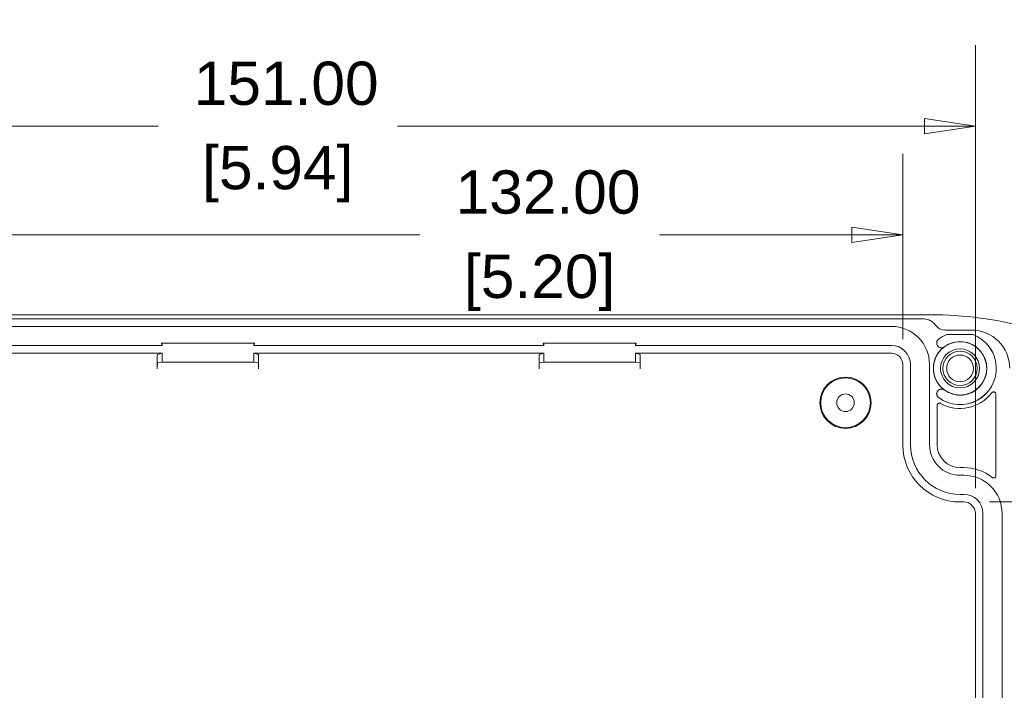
# Model space of a CAD drawing. Header units: millimetres. Extents: x 16 to 915, y 16 to 703.
# Tile 12 of 23: x 448 to 577, y 200 to 288. Entities that reach past the tile are written whole.
import ezdxf

# ---------------------------------------------------------------- set-up
doc = ezdxf.new("R2010")
doc.units = ezdxf.units.MM
doc.header["$LTSCALE"] = 3.333333
doc.layers.add('Dimension (ANSI)', color=7, linetype='Continuous', lineweight=9)
doc.layers.add('Visible (ANSI)', color=7, linetype='Continuous', lineweight=9)
doc.styles.add('Note Text (ANSI)', font='arial.ttf')
doc.dimstyles.new('Default - mm (ANSI)', dxfattribs={"dimscale": 3.333333, "dimtxt": 1.7, "dimasz": 2, "dimexe": 3.175, "dimexo": 1, "dimgap": 0.8, "dimtad": 0, "dimtih": 1, "dimtoh": 1, "dimrnd": 1e-08, "dimzin": 4, "dimdsep": 46, "dimtxsty": 'Note Text (ANSI)', "dimblk": 'Filled-1', "dimcen": 0.09, "dimdle": 10, "dimclrd": 256, "dimclre": 256, "dimclrt": 256, "dimadec": 1, "dimazin": 0, "dimtfac": 1.792941, "dimtofl": 0, "dimtmove": 0, "dimatfit": 3, "dimfxl": 1, "dimtolj": 1, "dimtzin": 0, "dimlwd": -1, "dimlwe": -1, "dimarcsym": 0})

# ---------------------------------------------------------------- blocks, each defined once
blk = doc.blocks.new('Filled-1')
at = {"color": 0}
for p, q in [((0, 0), (-1, 0.15)), ((-1, 0.15), (-1, -0.15)), ((-1, 0), (0, 0)), ((-1, -0.15), (0, 0))]:
    blk.add_line(p, q, dxfattribs=at)
at = {"color": 0, "flags": 128}
blk.add_lwpolyline([(-1, -0.15), (0, 0), (-1, 0.15), (-1, -0.15)], dxfattribs=at)
at = {"color": 0}
blk.add_solid([(-1, -0.15), (0, 0), (-1, 0.15), (-1, -0.15)], dxfattribs=at)
blk = doc.blocks.new('*D28')
at = {"layer": 'Defpoints', "color": 0, "transparency": 16777216}
for p in [(571.84, 224.93), (628.44, 224.93), (571.84, 112.93)]:
    blk.add_point(p, dxfattribs=at)
at = {"layer": 'Dimension (ANSI)', "transparency": 16777216}
for p, q in [((575.17, 224.93), (639.02, 224.93)), ((628.44, 218.26), (628.44, 146.17)), ((628.44, 119.6), (628.44, 122.45)), ((575.17, 112.93), (639.02, 112.93))]:
    blk.add_line(p, q, dxfattribs=at)
at = {"layer": 'Dimension (ANSI)', "transparency": 16777216, "xscale": 6.666666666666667, "yscale": 6.666666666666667, "zscale": 6.666666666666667}
for p, rotation in [((628.44, 224.93), 90), ((628.44, 112.93), 270)]:
    blk.add_blockref('Filled-1', p, dxfattribs=dict(at, rotation=rotation))
at = {"layer": 'Dimension (ANSI)', "transparency": 16777216, "attachment_point": 5, "style": 'Note Text (ANSI)'}
for s, insert, char_height in [('\\A1; 112.00', (628.44, 139.87), 5.6667), ('\\A1;[4.41]', (628.44, 128.01), 5.667)]:
    blk.add_mtext(s, dxfattribs=dict(at, insert=insert, char_height=char_height))
blk = doc.blocks.new('*D29')
at = {"layer": 'Defpoints', "color": 0, "transparency": 16777216}
for p in [(431.84, 259.93), (431.84, 242.93), (563.84, 242.93)]:
    blk.add_point(p, dxfattribs=at)
at = {"layer": 'Dimension (ANSI)', "transparency": 16777216}
for p, q in [((431.84, 246.26), (431.84, 270.51)), ((563.84, 246.26), (563.84, 270.51)), ((438.5, 259.93), (500.6, 259.93)), ((557.17, 259.93), (531.96, 259.93))]:
    blk.add_line(p, q, dxfattribs=at)
at = {"layer": 'Dimension (ANSI)', "transparency": 16777216, "xscale": 6.666666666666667, "yscale": 6.666666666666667, "zscale": 6.666666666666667, "rotation": 180}
blk.add_blockref('Filled-1', (431.84, 259.93), dxfattribs=at)
at = {"layer": 'Dimension (ANSI)', "transparency": 16777216, "xscale": 6.666666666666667, "yscale": 6.666666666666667, "zscale": 6.666666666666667}
blk.add_blockref('Filled-1', (563.84, 259.93), dxfattribs=at)
at = {"layer": 'Dimension (ANSI)', "transparency": 16777216, "attachment_point": 5, "style": 'Note Text (ANSI)'}
for s, insert, char_height in [('\\A1; 132.00', (516.28, 265.49), 5.6667), ('\\A1;[5.20]', (516.28, 253.63), 5.667)]:
    blk.add_mtext(s, dxfattribs=dict(at, insert=insert, char_height=char_height))
blk = doc.blocks.new('*D30')
at = {"layer": 'Defpoints', "color": 0, "transparency": 16777216}
for p in [(422.34, 274.17), (422.34, 223.43), (573.34, 223.43)]:
    blk.add_point(p, dxfattribs=at)
at = {"layer": 'Dimension (ANSI)', "transparency": 16777216}
for p, q in [((422.34, 226.76), (422.34, 284.75)), ((573.34, 226.76), (573.34, 284.75)), ((429, 274.17), (466.31, 274.17)), ((566.67, 274.17), (497.67, 274.17))]:
    blk.add_line(p, q, dxfattribs=at)
at = {"layer": 'Dimension (ANSI)', "transparency": 16777216, "xscale": 6.666666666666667, "yscale": 6.666666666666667, "zscale": 6.666666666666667, "rotation": 180}
blk.add_blockref('Filled-1', (422.34, 274.17), dxfattribs=at)
at = {"layer": 'Dimension (ANSI)', "transparency": 16777216, "xscale": 6.666666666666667, "yscale": 6.666666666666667, "zscale": 6.666666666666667}
blk.add_blockref('Filled-1', (573.34, 274.17), dxfattribs=at)
at = {"layer": 'Dimension (ANSI)', "transparency": 16777216, "attachment_point": 5, "style": 'Note Text (ANSI)'}
for s, insert, char_height in [('\\A1; 151.00', (481.99, 279.73), 5.6667), ('\\A1;[5.94]', (481.99, 267.87), 5.667)]:
    blk.add_mtext(s, dxfattribs=dict(at, insert=insert, char_height=char_height))

msp = doc.modelspace()

# ---------------------------------------------------------------- linework, layer by layer
at = {"layer": 'Visible (ANSI)'}
for p, q in [((567.4439, 249.4535), (428.2305, 249.4535)), ((429.1876, 248.9297), (566.4869, 248.9297)), ((433.3372, 247.9297), (562.3372, 247.9297)), ((572.8403, 247.4471), (569.3372, 247.4471)), ((569.6151, 246.8471), (569.6151, 246.8565)), ((573.0594, 246.8471), (569.6151, 246.8471)), ((573.0594, 246.8565), (573.0594, 246.8471)), ((466.8372, 245.4297), (433.3372, 245.4297)), ((466.8372, 245.7297), (466.7458, 245.7373)), ((466.8372, 245.4297), (466.7458, 245.7373)), ((466.7458, 245.7373), (478.9287, 245.7373)), ((466.8372, 245.4297), (466.8372, 245.7297)), ((466.8372, 245.7297), (478.8372, 245.7297)), ((478.9287, 245.7373), (478.8372, 245.4297)), ((478.9287, 245.7373), (478.8372, 245.7297)), ((478.8372, 245.7297), (478.8372, 245.4297)), ((516.8372, 245.4297), (478.8372, 245.4297)), ((516.7458, 245.7373), (528.9287, 245.7373)), ((516.7458, 245.7373), (516.8372, 245.7297)), ((516.8372, 245.4297), (516.7458, 245.7373)), ((516.8372, 245.7297), (528.8372, 245.7297)), ((516.8372, 245.4297), (516.8372, 245.7297)), ((528.8372, 245.7297), (528.9287, 245.7373)), ((528.9287, 245.7373), (528.8372, 245.4297)), ((528.8372, 245.7297), (528.8372, 245.4297)), ((562.3372, 245.4297), (528.8372, 245.4297)), ((433.3372, 244.4297), (466.8372, 244.4297)), ((466.2083, 242.3808), (466.2083, 243.7288)), ((466.2341, 244.2288), (466.8372, 244.4297)), ((466.8372, 243.2297), (466.8372, 244.4297)), ((478.8372, 244.4297), (478.8372, 243.2297)), ((478.8372, 244.4297), (479.4404, 244.2288)), ((478.8372, 244.4297), (516.8372, 244.4297)), ((479.4661, 243.7288), (479.4661, 242.3808)), ((516.2083, 242.3808), (516.2083, 243.7288)), ((516.2341, 244.2288), (516.8372, 244.4297)), ((516.8372, 243.2297), (516.8372, 244.4297)), ((528.8372, 244.4297), (562.3372, 244.4297)), ((528.8372, 244.4297), (529.4404, 244.2288)), ((528.8372, 244.4297), (528.8372, 243.2297)), ((529.4661, 243.7288), (529.4661, 242.3808)), ((466.8372, 243.2297), (466.2501, 243.1808)), ((478.8372, 243.2297), (466.8372, 243.2297)), ((478.8372, 243.2297), (479.4244, 243.1808)), ((516.8372, 243.2297), (516.2501, 243.1808)), ((528.8372, 243.2297), (516.8372, 243.2297)), ((528.8372, 243.2297), (529.4244, 243.1808)), ((563.8372, 242.9297), (563.8372, 232.4297)), ((564.8372, 232.4297), (564.8372, 242.9297)), ((567.3372, 242.9297), (567.3372, 232.4297)), ((576.0372, 239.047), (576.0372, 228.3774)), ((568.3372, 232.4297), (568.3372, 237.5807)), ((571.8372, 229.4297), (571.3372, 229.4297)), ((571.3372, 228.4297), (571.8372, 228.4297)), ((571.8372, 225.9297), (571.3372, 225.9297)), ((571.3372, 224.9297), (571.8372, 224.9297)), ((573.3372, 223.4297), (573.3372, 114.4297)), ((574.3372, 171.4297), (574.3372, 223.4297)), ((576.8372, 223.4297), (576.8372, 171.4297))]:
    msp.add_line(p, q, dxfattribs=at)
for centre, radius in [((571.3372, 242.4297), 3.4913), ((571.3372, 242.4297), 2.5538), ((571.3372, 242.4297), 2.25), ((571.3372, 242.4297), 1.75), ((556.3372, 237.9297), 3.3547), ((556.3372, 237.9297), 3.25), ((556.3372, 237.9297), 1.15)]:
    msp.add_circle(centre, radius, dxfattribs=at)
for centre, radius, start, end in [((562.3372, 242.9297), 5, 0, 90), ((569.3372, 248.9297), 1.4825, 215.039747, 270), ((571.3372, 242.4297), 4.75, 233.714742, 68.742978), ((571.3372, 242.4297), 4.75, 111.257022, 126.285258), ((571.3372, 242.4297), 4.7413, 233.714742, 68.701944), ((571.3372, 242.4297), 4.7413, 111.298056, 126.285258), ((562.3372, 242.9297), 2.5, 0, 90), ((571.3372, 242.4297), 3.5, 126.285258, 233.714742), ((571.3372, 242.4297), 3.5087, 233.714742, 126.285258), ((562.3372, 242.9297), 1.5, 0, 90), ((571.3372, 242.4297), 5.25, 240.88989, 322.447621), ((571.3372, 232.4297), 7.5, 180, 270), ((571.3372, 232.4297), 6.5, 180, 270), ((571.3372, 232.4297), 4, 180, 270), ((571.3372, 232.4297), 3, 180, 270), ((571.8372, 223.4297), 6, 51.753166, 90), ((571.8372, 223.4297), 5, 0, 90), ((571.8372, 223.4297), 2.5, 0, 90), ((571.8372, 223.4297), 1.5, 0, 90)]:
    msp.add_arc(centre, radius, start, end, dxfattribs=at)
for centre, major_axis, ratio, start_param, end_param in [((567.4359, 199.423), (6.5304, 49.603), 0.99938028, 6.15236581, 6.4140048), ((572.8342, 242.4441), (3.5398, 3.5398), 0.99878277, 5.49839613, 7.06797448), ((466.2346, 243.7288), (0, 0.5), 0.05240778, 0.01745329, 1.57079633), ((479.4399, 243.7288), (0, -0.5), 0.05240778, 1.57079633, 3.12413936), ((516.2346, 243.7288), (0, 0.5), 0.05240778, 0.01745329, 1.57079633), ((529.4399, 243.7288), (0, -0.5), 0.05240778, 1.57079633, 3.12413936), ((466.2503, 242.3808), (0, -0.8), 0.05240778, 3.14595598, 4.71238898), ((479.4242, 242.3808), (0, 0.8), 0.05240778, 4.71238898, 6.27882198), ((516.2503, 242.3808), (0, -0.8), 0.05240778, 3.14595598, 4.71238898), ((529.4242, 242.3808), (0, 0.8), 0.05240778, 4.71238898, 6.27882198)]:
    msp.add_ellipse(centre, major_axis=major_axis, ratio=ratio, start_param=start_param, end_param=end_param, dxfattribs=at)
for points, knots in [([(566.4869, 248.9297), (566.7472, 248.9297), (567.0051, 248.8788), (567.4218, 248.7077), (567.5865, 248.6108), (567.8835, 248.3734), (568.0143, 248.2341), (568.1234, 248.0785)], [0, 0, 0, 0, 0.078104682, 0.078104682, 0.135139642, 0.135139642, 0.192171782, 0.192171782, 0.192171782, 0.192171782]), ([(568.4541, 245.3128), (568.4337, 245.3332), (568.4146, 245.3551), (568.3481, 245.4432), (568.3123, 245.5172), (568.2709, 245.6746), (568.2658, 245.7566), (568.2873, 245.9179), (568.3137, 245.9957), (568.3758, 246.1039), (568.4013, 246.1391), (568.4591, 246.2037), (568.4912, 246.2329), (568.5262, 246.2585)], [0.088952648, 0.088952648, 0.088952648, 0.088952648, 0.097661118, 0.097661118, 0.122076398, 0.122076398, 0.146491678, 0.146491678, 0.170906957, 0.170906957, 0.183908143, 0.183908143, 0.196909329, 0.196909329, 0.196909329, 0.196909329]), ([(568.4603, 245.319), (568.4401, 245.3391), (568.4213, 245.3607), (568.3558, 245.4476), (568.3204, 245.5205), (568.2796, 245.6757), (568.2746, 245.7566), (568.2958, 245.9157), (568.3218, 245.9924), (568.3831, 246.099), (568.4082, 246.1337), (568.4652, 246.1974), (568.4969, 246.2262), (568.5313, 246.2515)], [0.087710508, 0.087710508, 0.087710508, 0.087710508, 0.096297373, 0.096297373, 0.120371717, 0.120371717, 0.14444606, 0.14444606, 0.168520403, 0.168520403, 0.18134004, 0.18134004, 0.194159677, 0.194159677, 0.194159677, 0.194159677]), ([(569.2659, 245.2509), (569.2003, 245.2028), (569.1259, 245.1679), (568.968, 245.1286), (568.8859, 245.1245), (568.7249, 245.1481), (568.6474, 245.1756), (568.5324, 245.2437), (568.491, 245.2759), (568.4541, 245.3128)], [0, 0, 0, 0, 0.0244152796, 0.0244152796, 0.0488305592, 0.0488305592, 0.0732458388, 0.0732458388, 0.0889526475, 0.0889526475, 0.0889526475, 0.0889526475]), ([(569.2608, 245.258), (569.1961, 245.2105), (569.1227, 245.1761), (568.967, 245.1373), (568.8861, 245.1333), (568.7273, 245.1566), (568.6509, 245.1837), (568.5375, 245.2509), (568.4966, 245.2826), (568.4603, 245.319)], [0, 0, 0, 0, 0.0240743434, 0.0240743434, 0.0481486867, 0.0481486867, 0.0722230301, 0.0722230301, 0.0877105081, 0.0877105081, 0.0877105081, 0.0877105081]), ([(568.5262, 238.6008), (568.4606, 238.6489), (568.405, 238.7095), (568.3202, 238.8484), (568.2918, 238.9255), (568.266, 239.0862), (568.269, 239.1683), (568.3062, 239.3267), (568.3401, 239.4016), (568.4075, 239.4959), (568.4298, 239.5222), (568.4541, 239.5465)], [0, 0, 0, 0, 0.02441528, 0.02441528, 0.048830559, 0.048830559, 0.073245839, 0.073245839, 0.097661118, 0.097661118, 0.108017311, 0.108017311, 0.108017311, 0.108017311]), ([(568.5313, 238.6078), (568.4666, 238.6553), (568.4119, 238.715), (568.3282, 238.852), (568.3002, 238.928), (568.2748, 239.0864), (568.2778, 239.1674), (568.3145, 239.3236), (568.3479, 239.3974), (568.4143, 239.4904), (568.4363, 239.5164), (568.4603, 239.5403)], [0, 0, 0, 0, 0.024074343, 0.024074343, 0.048148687, 0.048148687, 0.07222303, 0.07222303, 0.096297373, 0.096297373, 0.106508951, 0.106508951, 0.106508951, 0.106508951]), ([(568.4541, 239.5465), (568.4871, 239.5795), (568.5237, 239.6088), (568.6323, 239.677), (568.709, 239.7065), (568.8694, 239.7343), (568.9515, 239.7324), (569.0733, 239.7055), (569.1145, 239.6917), (569.1935, 239.656), (569.231, 239.634), (569.2659, 239.6084)], [0.1080173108, 0.1080173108, 0.1080173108, 0.1080173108, 0.1220763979, 0.1220763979, 0.1464916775, 0.1464916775, 0.1709069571, 0.1709069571, 0.183908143, 0.183908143, 0.196909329, 0.196909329, 0.196909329, 0.196909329]), ([(568.4603, 239.5403), (568.4928, 239.5729), (568.5289, 239.6017), (568.636, 239.669), (568.7116, 239.6981), (568.8698, 239.7255), (568.9508, 239.7236), (569.0708, 239.6971), (569.1115, 239.6835), (569.1893, 239.6483), (569.2263, 239.6266), (569.2608, 239.6013)], [0.1065089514, 0.1065089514, 0.1065089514, 0.1065089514, 0.1203717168, 0.1203717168, 0.1444460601, 0.1444460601, 0.1685204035, 0.1685204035, 0.1813400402, 0.1813400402, 0.1941596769, 0.1941596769, 0.1941596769, 0.1941596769]), ([(576.0372, 239.047), (576.0372, 239.0861), (576.0296, 239.1248), (575.9999, 239.1971), (575.9782, 239.23), (575.9233, 239.2856), (575.8907, 239.3078), (575.8188, 239.3384), (575.7802, 239.3465), (575.7021, 239.3475), (575.6634, 239.3404), (575.6019, 239.3161), (575.5783, 239.3029), (575.5352, 239.2703), (575.5159, 239.2513), (575.4994, 239.2299)], [0, 0, 0, 0, 0.011726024, 0.011726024, 0.0234477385, 0.0234477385, 0.0351650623, 0.0351650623, 0.0468804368, 0.0468804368, 0.0585974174, 0.0585974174, 0.0666975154, 0.0666975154, 0.0747982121, 0.0747982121, 0.0747982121, 0.0747982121]), ([(568.7832, 237.8428), (568.749, 237.8618), (568.7115, 237.874), (568.6339, 237.8832), (568.5946, 237.8802), (568.5193, 237.8593), (568.4841, 237.8416), (568.4224, 237.7937), (568.3965, 237.764), (568.3641, 237.7074), (568.3541, 237.6832), (568.3406, 237.6328), (568.3372, 237.6068), (568.3372, 237.5807)], [0, 0, 0, 0, 0.0117212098, 0.0117212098, 0.0234405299, 0.0234405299, 0.0351584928, 0.0351584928, 0.0468764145, 0.0468764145, 0.054705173, 0.054705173, 0.0625341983, 0.0625341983, 0.0625341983, 0.0625341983]), ([(575.5515, 228.1418), (575.5822, 228.1176), (575.6174, 228.0996), (575.6925, 228.0782), (575.7318, 228.0749), (575.8094, 228.0836), (575.847, 228.0954), (575.9156, 228.1329), (575.9458, 228.1582), (575.9919, 228.2151), (576.0087, 228.2451), (576.0314, 228.3094), (576.0372, 228.3432), (576.0372, 228.3774)], [0, 0, 0, 0, 0.0117223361, 0.0117223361, 0.0234421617, 0.0234421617, 0.035159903, 0.035159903, 0.0468771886, 0.0468771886, 0.057111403, 0.057111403, 0.0673462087, 0.0673462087, 0.0673462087, 0.0673462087])]:
    msp.add_open_spline(points, degree=3, knots=knots, dxfattribs=at)

# ---------------------------------------------------------------- dimensions: what is measured, and where the dimension line sits
at = {"layer": 'Dimension (ANSI)'}
for base, p1, p2, angle, text, override, picture, middle in [((422.3372, 274.1657), (573.3372, 223.4297), (422.3372, 223.4297), 180, ' <>\\X[5.94]', {"dimgap": 0.8, "dimtih": 0, "dimtoh": 0, "dimdec": 2, "dimpost": '\\X', "dimtol": 0, "dimlim": 0, "dimtp": 0, "dimtm": 0, "dimtdec": 2, "dimatfit": 1}, '*D30', (481.9906, 274.1657)), ((431.8372, 259.9251), (563.8372, 242.9297), (431.8372, 242.9297), 180, ' <>\\X[5.20]', {"dimgap": 0.8, "dimtih": 0, "dimtoh": 0, "dimdec": 2, "dimpost": '\\X', "dimtol": 0, "dimlim": 0, "dimtp": 0, "dimtm": 0, "dimtdec": 2, "dimatfit": 1}, '*D29', (516.2786, 259.9251)), ((628.4364, 224.9297), (571.8372, 112.9297), (571.8372, 224.9297), 90, ' <>\\X[4.41]', {"dimgap": 0.8, "dimdec": 2, "dimpost": '\\X', "dimtol": 0, "dimlim": 0, "dimtp": 0, "dimtm": 0, "dimtdec": 2, "dimatfit": 1}, '*D28', (628.4364, 134.309))]:
    dim = msp.add_linear_dim(base=base, p1=p1, p2=p2, angle=angle, text=text, dimstyle='Default - mm (ANSI)', override=override, dxfattribs=at)
    dim.commit()
    dim.dimension.update_dxf_attribs({"geometry": picture, "text_midpoint": middle, "dimtype": 160})

doc.saveas('drawing.dxf')
